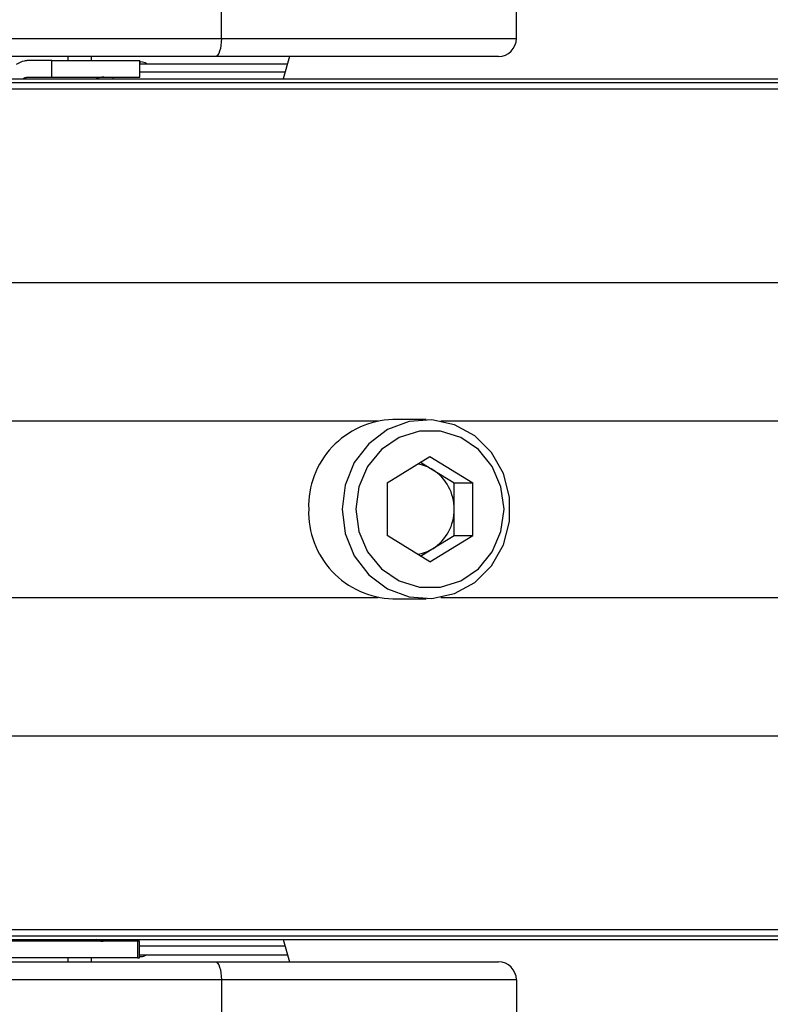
# Model space of a CAD drawing. Header units: millimetres. Extents: x 20 to 26059, y 28 to 17777.
# Tile 58 of 90: x 9327 to 9411, y 13209 to 13319. Entities that reach past the tile are written whole.
import ezdxf

# ---------------------------------------------------------------- set-up
doc = ezdxf.new("R2010")
doc.units = ezdxf.units.MM
doc.header["$LTSCALE"] = 2
doc.layers.add('COMPONENT_GEOMETRY', color=7, linetype='Continuous')
doc.styles.add('SLDTEXTSTYLE0', font='TXT', dxfattribs={"width": 0.75})
doc.dimstyles.new('SLDDIMSTYLE0', dxfattribs={"dimtxt": 150, "dimasz": 6.604, "dimexe": 0, "dimexo": 0.0625, "dimgap": 37.5, "dimtad": 0, "dimtih": 1, "dimtoh": 1, "dimdec": 0, "dimrnd": 1e-09, "dimzin": 12, "dimdsep": 46, "dimtxsty": 'SLDTEXTSTYLE0', "dimsah": 1, "dimcen": 0.09, "dimadec": 0, "dimazin": 3, "dimtfac": 1, "dimtdec": 0, "dimtofl": 0, "dimtmove": 0, "dimatfit": 3, "dimfxl": 1, "dimfrac": 2, "dimtolj": 1, "dimtzin": 12, "dimarcsym": 0})

# ---------------------------------------------------------------- blocks, each defined once
blk = doc.blocks.new('_D')
at = {"layer": 'COMPONENT_GEOMETRY', "color": 7}
for p, q in [((8742.94, 17777.25), (8697.24, 17777.25)), ((8697.24, 17777.25), (8697.24, 17539.12)), ((9453.98, 17777.25), (9499.68, 17777.25)), ((9499.68, 17777.25), (9499.68, 17539.12)), ((2197.17, 13286.24), (2197.17, 17567.56)), ((15999.75, 13309.49), (15999.75, 17567.56)), ((2197.17, 17561.21), (8628.2, 17561.21)), ((15999.75, 17561.21), (9568.72, 17561.21)), ((8697.24, 17539.12), (8742.94, 17539.12)), ((9499.68, 17539.12), (9453.98, 17539.12))]:
    blk.add_line(p, q, dxfattribs=at)
for points in [[(2197.17, 17561.21), (2203.77, 17560.19), (2203.77, 17562.22)], [(15999.75, 17561.21), (15993.15, 17562.22), (15993.15, 17560.19)]]:
    blk.add_solid(points, dxfattribs=at)
at = {"layer": 'COMPONENT_GEOMETRY', "color": 7, "char_height": 150, "attachment_point": 1, "style": 'SLDTEXTSTYLE0'}
for s, insert in [('22\'7.70"', (8742.94, 17732.48)), ('6901mm', (8689.29, 17508.06))]:
    blk.add_mtext(s, dxfattribs=dict(at, insert=insert))

msp = doc.modelspace()

# ---------------------------------------------------------------- linework, layer by layer
at = {"color": 7, "linetype": 'Continuous', "lineweight": 25}
for p, q in [((9349.94, 13316.93), (9349.94, 13326.93)), ((9382.84, 13316.93), (9382.84, 13326.93)), ((9265.13, 13316.93), (9349.94, 13316.93)), ((9349.94, 13316.93), (9382.84, 13316.93)), ((9349.26, 13314.93), (9264.44, 13314.93)), ((9332.84, 13314.48), (9332.84, 13314.93)), ((9332.84, 13314.48), (9332.84, 13314.93)), ((9335.44, 13314.48), (9335.44, 13314.93)), ((9335.44, 13314.48), (9335.44, 13314.93)), ((9380.84, 13314.93), (9349.26, 13314.93)), ((9357.52, 13314.93), (9356.84, 13312.43)), ((9331.02, 13314.48), (9328.24, 13314.48)), ((9331.02, 13312.63), (9331.02, 13314.48)), ((9331.02, 13314.48), (9340.84, 13314.48)), ((9340.84, 13312.63), (9340.84, 13314.48)), ((9340.84, 13314.33), (9340.97, 13314.33)), ((9340.84, 13314.13), (9357.3, 13314.13)), ((9293.73, 13312.43), (10528.06, 13312.43)), ((9328.35, 13312.63), (9331.02, 13312.63)), ((9331.02, 13312.63), (9340.84, 13312.63)), ((9297.58, 13312.04), (10550.02, 13312.04)), ((9372.78, 13274.43), (9369.06, 13274.43)), ((9368.43, 13267.37), (9373.2, 13270.3)), ((9372.16, 13269.67), (9373.51, 13268.83)), ((9373.2, 13270.3), (9377.97, 13267.37)), ((9373.51, 13268.83), (9375.9, 13267.37)), ((9368.43, 13267.37), (9368.43, 13261.5)), ((9375.9, 13267.37), (9377.97, 13267.37)), ((9375.9, 13264.43), (9375.9, 13267.37)), ((9377.97, 13261.5), (9377.97, 13267.37)), ((9375.9, 13261.5), (9375.9, 13264.43)), ((9373.2, 13258.56), (9368.43, 13261.5)), ((9373.2, 13258.56), (9377.97, 13261.5)), ((9373.51, 13260.03), (9375.9, 13261.5)), ((9375.9, 13261.5), (9377.97, 13261.5)), ((9372.16, 13259.2), (9373.51, 13260.03)), ((9369.06, 13254.43), (9372.78, 13254.43)), ((9297.58, 13216.82), (10550.02, 13216.82)), ((9293.73, 13216.43), (9687.61, 13216.43)), ((9340.57, 13216.23), (9304.84, 13216.23)), ((9340.57, 13216.23), (9340.57, 13214.38)), ((9340.81, 13216.23), (9340.57, 13216.23)), ((9340.81, 13214.38), (9340.81, 13216.23)), ((9356.84, 13216.43), (9357.52, 13213.93)), ((9340.81, 13214.73), (9357.3, 13214.73)), ((9264.44, 13213.93), (9349.26, 13213.93)), ((9340.57, 13214.38), (9304.84, 13214.38)), ((9332.84, 13213.93), (9332.84, 13214.38)), ((9332.84, 13213.93), (9332.84, 13214.38)), ((9335.44, 13213.93), (9335.44, 13214.38)), ((9335.44, 13213.93), (9335.44, 13214.38)), ((9340.57, 13214.38), (9340.81, 13214.38)), ((9340.81, 13214.53), (9340.97, 13214.53)), ((9349.26, 13213.93), (9380.84, 13213.93)), ((9349.94, 13211.93), (9265.13, 13211.93)), ((9349.94, 13211.93), (9349.94, 13201.93)), ((9382.84, 13211.93), (9349.94, 13211.93)), ((9382.84, 13211.93), (9382.84, 13201.93))]:
    msp.add_line(p, q, dxfattribs=at)
at = {"color": 8, "linetype": 'Continuous', "lineweight": 25}
for p, q in [((9337.81, 13312.63), (9337.82, 13312.43)), ((9357.04, 13313.18), (9340.84, 13313.18)), ((9301.1, 13311.33), (10824.46, 13311.33)), ((9301.82, 13289.73), (10823.71, 13289.73)), ((9297.73, 13274.28), (9367.42, 13274.28)), ((9374.42, 13274.28), (10408.97, 13274.28)), ((9297.73, 13254.58), (9367.42, 13254.58)), ((9374.42, 13254.58), (10408.97, 13254.58)), ((9301.82, 13239.13), (10823.71, 13239.13)), ((9301.1, 13217.53), (10824.46, 13217.53)), ((9337.81, 13216.23), (9337.82, 13216.43)), ((9357.04, 13215.68), (9340.81, 13215.68))]:
    msp.add_line(p, q, dxfattribs=at)
at = {"color": 7, "linetype": 'Continuous', "lineweight": 25, "flags": 128}
for points in [[(9349.94, 13316.93), (9349.93, 13316.54), (9349.89, 13316.17), (9349.83, 13315.82), (9349.74, 13315.52), (9349.64, 13315.27), (9349.52, 13315.08), (9349.39, 13314.97), (9349.26, 13314.93)], [(9363.4, 13264.43), (9363.75, 13261.73), (9364.76, 13259.24), (9366.38, 13257.12), (9368.47, 13255.55), (9370.87, 13254.64), (9373.42, 13254.46), (9375.93, 13255.01), (9378.2, 13256.26), (9380.06, 13258.12), (9381.39, 13260.45), (9382.08, 13263.07), (9382.08, 13265.79), (9381.39, 13268.42), (9380.06, 13270.74), (9378.2, 13272.6), (9375.93, 13273.85), (9373.42, 13274.41), (9370.87, 13274.22), (9368.47, 13273.31), (9366.38, 13271.74), (9364.76, 13269.63), (9363.75, 13267.13), (9363.4, 13264.43)], [(9364.94, 13264.43), (9365.27, 13261.95), (9366.25, 13259.67), (9367.79, 13257.78), (9369.77, 13256.43), (9372.02, 13255.72), (9374.37, 13255.72), (9376.63, 13256.43), (9378.61, 13257.78), (9380.15, 13259.67), (9381.12, 13261.95), (9381.46, 13264.43), (9381.12, 13266.91), (9380.15, 13269.19), (9378.61, 13271.08), (9376.63, 13272.44), (9374.37, 13273.14), (9372.02, 13273.14), (9369.77, 13272.44), (9367.79, 13271.08), (9366.25, 13269.19), (9365.27, 13266.91), (9364.94, 13264.43)], [(9349.26, 13213.93), (9349.39, 13213.89), (9349.52, 13213.78), (9349.64, 13213.6), (9349.74, 13213.35), (9349.83, 13213.04), (9349.89, 13212.7), (9349.93, 13212.32), (9349.94, 13211.93)]]:
    msp.add_lwpolyline(points, dxfattribs=at)
at = {"color": 7, "linetype": 'Continuous', "lineweight": 25}
for centre, radius, start, end in [((9380.84, 13316.93), 2, 270, 0), ((9340.97, 13313.33), 1, 53.1301, 90), ((9336.84, 13310.63), 2, 90, 115.8419), ((9369.36, 13264.74), 9.69, 91.794, 181.8372), ((9371.11, 13264.94), 4.58, 58.3032, 80.9164), ((9370.75, 13264.49), 5.15, 359.3644, 57.5397), ((9369.36, 13264.12), 9.69, 178.1628, 268.206), ((9370.75, 13264.37), 5.15, 302.4603, 0.6356), ((9371.11, 13263.93), 4.58, 279.0836, 301.6968), ((9340.97, 13215.53), 1, 270, 306.8699), ((9380.84, 13211.93), 2, 0, 90)]:
    msp.add_arc(centre, radius, start, end, dxfattribs=at)
for points, knots in [([(9327.08, 13314.08), (9327.38, 13314.25), (9327.76, 13314.46), (9328.15, 13314.48), (9328.24, 13314.48)], [0, 0, 0, 0, 0.774818, 1, 1, 1, 1]), ([(9327.8, 13312.43), (9327.86, 13312.48), (9328.03, 13312.61), (9328.22, 13312.62), (9328.35, 13312.63)], [0, 0, 0, 0, 0.352331, 1, 1, 1, 1]), ([(9335.99, 13216.43), (9336.07, 13216.38), (9336.31, 13216.25), (9336.59, 13216.24), (9336.76, 13216.23)], [0, 0, 0, 0, 0.352331, 1, 1, 1, 1]), ([(9336.84, 13216.23), (9336.61, 13216.24), (9336.32, 13216.25), (9336.07, 13216.4), (9336.02, 13216.43)], [0, 0, 0, 0, 0.803632, 1, 1, 1, 1])]:
    msp.add_open_spline(points, degree=3, knots=knots, dxfattribs=at)

# ---------------------------------------------------------------- dimensions: what is measured, and where the dimension line sits
at = {"layer": 'COMPONENT_GEOMETRY', "color": 7}
dim = msp.add_linear_dim(base=(2197.17, 17561.21), p1=(15999.75, 13306.95), p2=(2197.17, 13283.7), dimstyle='SLDDIMSTYLE0', dxfattribs=at)
dim.commit()
dim.dimension.update_dxf_attribs({"geometry": '_D', "text_midpoint": (9098.46, 17561.21), "dimtype": 160})

doc.saveas('drawing.dxf')
